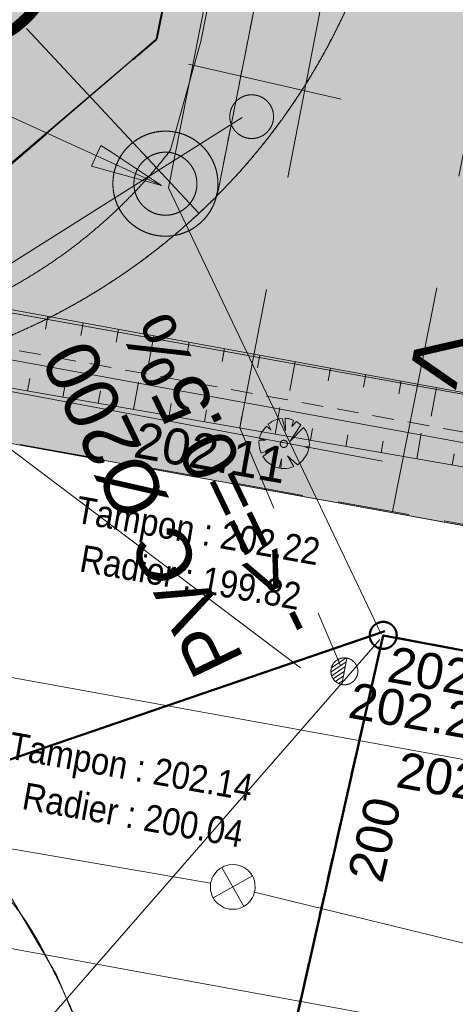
# Model space of a CAD drawing. Header units: millimetres. Extents: x -446952 to 537903, y -185749 to 168493.
# Tile 18 of 155: x -133461 to -121331, y -96599 to -69176. Entities that reach past the tile are written whole.
import ezdxf
from ezdxf.xclip import XClip

# ---------------------------------------------------------------- set-up
doc = ezdxf.new("R2010")
doc.units = ezdxf.units.MM
doc.header["$MEASUREMENT"] = 0
doc.header["$XCLIPFRAME"] = 0
for name, pattern in [('AXES', [101600, 63500, -12700, 12700, -12700]), ('CACHE2', [9525, 6350, -3175]), ('CHEMIN', [3000, 2000, -1000]), ('FOSSE', [1000, 600, -400]), ('Grille', [800, 400, -400]), ('Wipeout_Contour', [1000, 0, -1000])]:
    doc.linetypes.add(name, pattern=pattern)
for name, color, linetype in [('02 AF-17-0322 ZAE POMME- CHANTIER-2018-09-26_2_-1-PAP-SURFACES-VOIRIE', 7, 'Continuous'), ('02 AF-17-0322 ZAE POMME- CHANTIER-2018-09-26_2_01-PAP- BORDURE AGGLOS', 7, 'Continuous'), ('02 AF-17-0322 ZAE POMME- CHANTIER-2018-09-26_2_01-PAP- BORDURE CAN CS1 ET PANNEAU SIGNAL', 7, 'Continuous'), ('02 AF-17-0322 ZAE POMME- CHANTIER-2018-09-26_2_01-PAP- BORDURE P1', 7, 'Continuous'), ('02 AF-17-0322 ZAE POMME- CHANTIER-2018-09-26_2_01-PAP- REVET EV', 7, 'Continuous'), ('02 AF-17-0322 ZAE POMME- CHANTIER-2018-09-26_2_01-PAP- REVET MACROLOT', 7, 'Continuous'), ('02 AF-17-0322 ZAE POMME- CHANTIER-2018-09-26_2_01-PAP- REVET TROTTOIR', 7, 'Continuous'), ('02 AF-17-0322 ZAE POMME- CHANTIER-2018-09-26_2_01-PAP- REVET VOIE', 7, 'Continuous'), ('02 AF-17-0322 ZAE POMME- CHANTIER-2018-09-26_2_01-PAP-COTATION', 7, 'Continuous'), ('02 AF-17-0322 ZAE POMME- CHANTIER-2018-09-26_2_01-PAP-FILAIRE VOIE', 7, 'Continuous'), ('02 AF-17-0322 ZAE POMME- CHANTIER-2018-09-26_2_01-PAP-MARQUAGE AU SOL', 7, 'Continuous'), ('02 AF-17-0322 ZAE POMME- CHANTIER-2018-09-26_2_02-PAP-EP PROJET', 7, 'Continuous'), ('02 AF-17-0322 ZAE POMME- CHANTIER-2018-09-26_2_02-PAP-EP TEXTE POUR 2000°', 7, 'Continuous'), ('02 AF-17-0322 ZAE POMME- CHANTIER-2018-09-26_2_03-PAP-EU PROJET CANA', 7, 'Continuous'), ('02 AF-17-0322 ZAE POMME- CHANTIER-2018-09-26_2_03-PAP-EU TEXTE POUR 2000°', 7, 'Continuous'), ('02 AF-17-0322 ZAE POMME- CHANTIER-2018-09-26_2_06-PAP AEP PROJET', 7, 'Continuous'), ('02 AF-17-0322 ZAE POMME- CHANTIER-2018-09-26_2_08-PAP RESEAU TELEPHONE PROJET', 7, 'Continuous'), ('02 AF-17-0322 ZAE POMME- CHANTIER-2018-09-26_2_2D - Dessins placés - Géomètre.2D', 7, 'Continuous'), ('02 AF-17-0322 ZAE POMME- CHANTIER-2018-09-26_2_Defpoints', 7, 'Continuous'), ('02 AF-17-0322 ZAE POMME- CHANTIER-2018-09-26_2_PARC_SUPEFICIES', 7, 'Continuous'), ('02 AF-17-0322 ZAE POMME- CHANTIER-2018-09-26_2_X-PTS TOPO-TEXTE TOPOALT', 7, 'Continuous'), ('02 AF-17-0322 ZAE POMME- CHANTIER-2018-09-26_2_X-PTS TOPO-TOPOPOINT', 7, 'Continuous'), ('02 AF-17-0322 ZAE POMME- CHANTIER-2018-09-26_2_Y - FDP TOPO-LIMITES_ 09119', 7, 'Continuous'), ('02 AF-17-0322 ZAE POMME- CHANTIER-2018-09-26_2_Y - FDP TOPO-LIMITES_97191', 7, 'Continuous'), ('02 AF-17-0322 ZAE POMME- CHANTIER-2018-09-26_2_Y-FDP TOPO-TOP_AXE_FOSSE', 7, 'Continuous'), ('02 AF-17-0322 ZAE POMME- CHANTIER-2018-09-26_2_Y-FDP TOPO-TOP_BARBULE', 7, 'Continuous'), ('02 AF-17-0322 ZAE POMME- CHANTIER-2018-09-26_2_Y-FDP TOPO-TOP_BORDURE_CC2', 7, 'Continuous'), ('02 AF-17-0322 ZAE POMME- CHANTIER-2018-09-26_2_Y-FDP TOPO-TOP_TALUS', 7, 'Continuous'), ('02 AF-17-0322 ZAE POMME- CHANTIER-2018-09-26_2_Y-FDP TOPO-TOP_VEGETATION_symb', 7, 'Continuous'), ('02 AF-17-0322 ZAE POMME- CHANTIER-2018-09-26_2_Y-FDP TOPO-TOP_VOIRIE', 7, 'Continuous'), ('02 AF-17-0322 ZAE POMME- CHANTIER-2018-09-26_2_Y-RESEAU EXISTANT FDP-TOP_AEP_SYMB', 7, 'Continuous'), ('02 AF-17-0322 ZAE POMME- CHANTIER-2018-09-26_2_Y-RESEAU EXISTANT FDP-TOP_PLUV_ RESEAU', 7, 'Continuous'), ('02 AF-17-0322 ZAE POMME- CHANTIER-2018-09-26_2_Y-RESEAU EXISTANT FDP-TOP_PLUVIAL_symb', 7, 'Continuous'), ('02 AF-17-0322 ZAE POMME- CHANTIER-2018-09-26_2_Y-RESEAU EXISTANT FDP-TOP_PLUVIAL_TEXTE', 7, 'Continuous'), ('02 AF-17-0322 ZAE POMME- CHANTIER-2018-09-26_2_Y-RESEAU EXISTANT FDP-TOP_VANNE_RESEAU', 7, 'Continuous'), ('02 AF-17-0322 ZAE POMME- CHANTIER-2018-09-26_2_Y-RESEAU EXISTANT FDP-TOP_VANNE_SYMB', 7, 'Continuous'), ('02 AF-17-0322 ZAE POMME- CHANTIER-2018-09-26_2_Y-RESEAU EXISTANT FDP-TOP_VANNE_TEXTE', 7, 'Continuous'), ('2D - Dessins placés - Géomètre.2D', 7, 'Continuous')]:
    doc.layers.add(name, color=color, linetype=linetype)
doc.styles.add('STYLE_GENERE_1', font='txt')
doc.styles.add('STYLE_GENERE_4', font='txt')
doc.linetypes.add('EAUX_USÉES', pattern='A,0,[1,-3. Plan gÃ©omÃ¨tre1.Shx,S=317.460317,R=0,X=0,Y=0],-47000,0', length=47000)

# ---------------------------------------------------------------- blocks, each defined once
blk = doc.blocks.new('Dessin_1_2', base_point=(-56559339, -2771872408))
at = {"color": 254, "linetype": 'Wipeout_Contour', "lineweight": 0, "ltscale": 2094265.569888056}
blk.add_wipeout([(-446952, -185749), (537903, -185749), (537903, 168493), (-446952, 168064)], dxfattribs=at).dxf.layer = '02 AF-17-0322 ZAE POMME- CHANTIER-2018-09-26_2_2D - Dessins placés - Géomètre.2D'
at = {"layer": '02 AF-17-0322 ZAE POMME- CHANTIER-2018-09-26_2_01-PAP- BORDURE CAN CS1 ET PANNEAU SIGNAL', "linetype": 'Continuous', "lineweight": 0, "true_color": 0x000000}
blk.add_hatch(color=18, dxfattribs=at).paths.add_polyline_path([(-126499, -71531, 1), (-127503, -72222, 1)])
at = {"layer": '02 AF-17-0322 ZAE POMME- CHANTIER-2018-09-26_2_01-PAP- REVET EV', "linetype": 'Continuous', "lineweight": 15, "true_color": 0xa2a233}
blk.add_hatch(color=55, dxfattribs=at).paths.add_polyline_path([(-103425, 49922), (-127964, -74078, 0.147477), (-123090, -64900), (-100482, 49339, -0.30098), (-73306, 76804, 0.901349), (-73408, 77794), (-75679, 77797, 0.141216), (-86326, 74744, 0.20678)])
at = {"layer": '02 AF-17-0322 ZAE POMME- CHANTIER-2018-09-26_2_01-PAP- REVET MACROLOT', "linetype": 'Continuous', "lineweight": 25}
blk.add_hatch(color=171, dxfattribs=at).paths.add_polyline_path([(-193121, -19823), (-198471, -48913), (-186383, -67856), (-140788, -76062), (-137742, -76611), (-129650, -69718), (-122540, -33790)])
at = {"layer": '02 AF-17-0322 ZAE POMME- CHANTIER-2018-09-26_2_01-PAP- REVET TROTTOIR', "linetype": 'Continuous', "lineweight": 15}
blk.add_hatch(color=134, dxfattribs=at).paths.add_polyline_path([(-146048, -78734), (-143986, -79111), (-143938, -79120, 0.246824), (-127964, -74078), (-103425, 49922, -0.20678), (-86326, 74744, -0.141216), (-75679, 77797), (-73408, 77794, -0.901349), (-73306, 76804, -0.058037), (-65241, 77533), (-63242, 77481), (-63170, 80280), (-75675, 80297, 0.141216), (-87654, 76863, 0.20678), (-105877, 50407), (-129650, -69718), (-137596, -76536, -0.104384), (-143536, -76652), (-145599, -76275)])
at = {"layer": '02 AF-17-0322 ZAE POMME- CHANTIER-2018-09-26_2_01-PAP- REVET VOIE', "linetype": 'Continuous', "lineweight": 15, "true_color": 0xe8e8e8}
blk.add_hatch(color=254, dxfattribs=at).paths.add_polyline_path([(-127964, -74078, -0.246824), (-143938, -79120), (-101676, -86792, -0.418387), (-116091, -65592), (-93615, 47980, -0.343506), (-67600, 70507, -0.019452), (-65423, 70535), (-42054, 69930, 0.060082), (-27750, 71280), (38284, 85642, 0.04246), (48004, 88638), (65740, 95802, -0.079278), (72804, 97424), (250300, 109412, 0.02499), (257294, 110237), (294497, 116522, -0.504374), (321675, 89094), (299201, -56028), (285971, -134819, -0.40927), (265363, -149699), (307127, -157458, -0.40792), (292737, -136794), (306112, -57143), (328592, 88023, 0.50605), (293331, 123425), (256128, 117139, -0.02499), (249828, 116396), (72332, 104408, 0.079278), (63118, 102292), (45383, 95129, -0.04246), (36796, 92482), (-29238, 78120, -0.060082), (-41873, 76928), (-65241, 77533, 0.058037), (-73306, 76804, 0.30098), (-100482, 49339), (-123090, -64900, -0.147477)])
at = {"layer": '02 AF-17-0322 ZAE POMME- CHANTIER-2018-09-26_2_03-PAP-EU PROJET CANA', "linetype": 'Continuous', "lineweight": 15}
blk.add_hatch(color=7, dxfattribs=at).paths.add_polyline_path([(-130608, -74573, 1), (-128198, -72915, 1)])
at = {"layer": '02 AF-17-0322 ZAE POMME- CHANTIER-2018-09-26_2_-1-PAP-SURFACES-VOIRIE', "color": 7, "linetype": 'Continuous', "lineweight": 15, "flags": 128}
blk.add_lwpolyline([(-100482, 49339), (-123090, -64900, -0.147477), (-127964, -74078, -0.246824), (-143938, -79120), (-101676, -86792, -0.418387), (-116091, -65592), (-111232, -41039)], format="xyb", dxfattribs=at)
at = {"layer": '02 AF-17-0322 ZAE POMME- CHANTIER-2018-09-26_2_01-PAP- BORDURE AGGLOS', "color": 134, "linetype": 'CACHE2', "lineweight": 40, "flags": 128}
blk.add_lwpolyline([(-100849, 75812), (-129650, -69718), (-137596, -76536, -0.104384), (-143536, -76652), (-145599, -76275)], format="xyb", dxfattribs=at)
at = {"layer": '02 AF-17-0322 ZAE POMME- CHANTIER-2018-09-26_2_01-PAP- BORDURE CAN CS1 ET PANNEAU SIGNAL', "color": 161, "linetype": 'AXES', "lineweight": 15, "true_color": 0x40a5ff, "flags": 128}
blk.add_lwpolyline([(328592, 88023, 0.511687), (292793, 123334), (256128, 117139, -0.02499), (249828, 116396), (235959, 115459), (225780, 117778), (189862, 115352), (180087, 111685), (144168, 109260), (133989, 111579), (98071, 109153), (88296, 105486), (72332, 104408, 0.079278), (63118, 102292), (45383, 95129, -0.04246), (36796, 92482), (-29238, 78120, -0.060082), (-41873, 76928), (-65241, 77533, 0.365399), (-100482, 49339), (-123090, -64900, -0.409989), (-143986, -79111), (-146048, -78734)], format="xyb", dxfattribs=at)
at = {"layer": '02 AF-17-0322 ZAE POMME- CHANTIER-2018-09-26_2_01-PAP- BORDURE CAN CS1 ET PANNEAU SIGNAL', "color": 7, "linetype": 'Continuous', "lineweight": 15, "flags": 128}
for points in [[(-128764, -70414), (-124510, -71392)], [(-127268, -71901), (-153431, -88417)]]:
    blk.add_lwpolyline(points, dxfattribs=at)
at = {"layer": '02 AF-17-0322 ZAE POMME- CHANTIER-2018-09-26_2_01-PAP- BORDURE CAN CS1 ET PANNEAU SIGNAL', "color": 7, "linetype": 'Continuous', "lineweight": 15}
blk.add_circle((-127001, -71877), 609, dxfattribs=at)
at = {"layer": '02 AF-17-0322 ZAE POMME- CHANTIER-2018-09-26_2_01-PAP- BORDURE P1', "color": 5, "linetype": 'Grille', "lineweight": 15, "flags": 128}
blk.add_lwpolyline([(-73306, 76804, 0.901349), (-73408, 77794), (-75678, 77797, 0.141217), (-86326, 74744, 0.20678), (-103425, 49922), (-127964, -74078)], format="xyb", dxfattribs=at)
at = {"layer": '02 AF-17-0322 ZAE POMME- CHANTIER-2018-09-26_2_01-PAP-COTATION', "color": 161, "linetype": 'Continuous', "lineweight": 15, "true_color": 0x40a5ff}
blk.add_line((-133268, -69425), (-128471, -74569), dxfattribs=at)
at = {"layer": '02 AF-17-0322 ZAE POMME- CHANTIER-2018-09-26_2_01-PAP-FILAIRE VOIE', "color": 7, "linetype": 'Continuous', "lineweight": 15}
blk.add_line((-143986, -79111), (-101676, -86792), dxfattribs=at)
at = {"layer": '02 AF-17-0322 ZAE POMME- CHANTIER-2018-09-26_2_01-PAP-FILAIRE VOIE', "color": 7, "linetype": 'Continuous', "lineweight": 15, "flags": 128}
for points in [[(63118, 102292), (45383, 95129, -0.04246), (36796, 92482), (-29238, 78120, -0.060082), (-41873, 76928), (-65241, 77533, 0.365399), (-100482, 49339), (-123090, -64900, -0.409989), (-143986, -79111), (-146048, -78734)], [(-75675, 80297, 0.141216), (-87654, 76863, 0.20678), (-105877, 50407), (-129650, -69718), (-137596, -76536, -0.104384), (-143536, -76652), (-145599, -76275)], [(-75678, 77797, 0.141217), (-86326, 74744, 0.20678), (-103425, 49922), (-127964, -74078)]]:
    blk.add_lwpolyline(points, format="xyb", dxfattribs=at)
at = {"layer": '02 AF-17-0322 ZAE POMME- CHANTIER-2018-09-26_2_01-PAP-MARQUAGE AU SOL', "color": 254, "linetype": 'CACHE2', "lineweight": 15, "true_color": 0xe8e8e8, "flags": 128}
blk.add_lwpolyline([(-123079, -82876), (-97048, 48660, -0.365399), (-65332, 74034), (-41964, 73429, 0.060082), (-28494, 74700), (37540, 89062, 0.04246), (46694, 91883), (64429, 99047, -0.079278), (72568, 100916), (250064, 112904, 0.02499), (256711, 113688), (293376, 119883, -0.511687), (325134, 88558), (302657, -56586), (286366, -153601)], format="xyb", dxfattribs=at)
at = {"layer": '02 AF-17-0322 ZAE POMME- CHANTIER-2018-09-26_2_01-PAP-MARQUAGE AU SOL', "color": 254, "linetype": 'Continuous', "lineweight": 15, "true_color": 0xe8e8e8, "flags": 128}
blk.add_lwpolyline([(-135058, -79285), (-123363, -81469)], dxfattribs=at)
at = {"layer": '02 AF-17-0322 ZAE POMME- CHANTIER-2018-09-26_2_02-PAP-EP PROJET', "color": 30, "linetype": 'AXES', "lineweight": 15, "true_color": 0xff6600, "flags": 128}
blk.add_lwpolyline([(-148314, -75971), (-100131, -84808)], dxfattribs=at)
at = {"layer": '02 AF-17-0322 ZAE POMME- CHANTIER-2018-09-26_2_03-PAP-EU PROJET CANA', "color": 7, "linetype": 'Continuous', "lineweight": 15, "flags": 128}
blk.add_lwpolyline([(-123398, -86292), (-129322, -73862), (-104860, 49769)], dxfattribs=at)
for points in [[(-130608, -74573, 1), (-128198, -72915, 1)], [(-128680, -73247, -1), (-130126, -74242, -1)]]:
    blk.add_lwpolyline(points, format="xyb", close=True, dxfattribs=at)
at = {"layer": '02 AF-17-0322 ZAE POMME- CHANTIER-2018-09-26_2_03-PAP-EU PROJET CANA', "color": 7, "linetype": 'Continuous', "lineweight": 15}
for radius in [1462, 877]:
    blk.add_circle((-129403, -73744), radius, dxfattribs=at)
at = {"layer": '02 AF-17-0322 ZAE POMME- CHANTIER-2018-09-26_2_03-PAP-EU TEXTE POUR 2000°', "color": 7, "linetype": 'Continuous', "lineweight": 15}
for p, q in [((-147515, -65553), (-129514, -73797)), ((-131465, -73252), (-131201, -72676)), ((-131201, -72676), (-130909, -72870)), ((-130909, -72870), (-129514, -73797)), ((-131465, -73252), (-129514, -73797))]:
    blk.add_line(p, q, dxfattribs=at)
at = {"layer": '02 AF-17-0322 ZAE POMME- CHANTIER-2018-09-26_2_03-PAP-EU TEXTE POUR 2000°', "color": 7, "linetype": 'Continuous', "lineweight": 15, "flags": 128}
blk.add_lwpolyline([(-147402, -113931), (-123432, -86441)], dxfattribs=at)
at = {"layer": '02 AF-17-0322 ZAE POMME- CHANTIER-2018-09-26_2_06-PAP AEP PROJET', "color": 161, "linetype": 'CACHE2', "lineweight": 15, "true_color": 0x40a5ff, "flags": 128}
blk.add_lwpolyline([(330253, 90922), (320236, 92771), (318312, 101170), (312703, 108940), (298729, 115294), (256953, 108387), (169622, 102543), (72095, 95129), (40029, 83508), (-34422, 68417), (-90568, 70496), (-99967, 57633), (-109711, 12429), (-118818, -36197), (-127333, -80547), (-124531, -87162)], dxfattribs=at)
at = {"layer": '02 AF-17-0322 ZAE POMME- CHANTIER-2018-09-26_2_06-PAP AEP PROJET', "color": 161, "linetype": 'Continuous', "lineweight": 15, "true_color": 0x40a5ff, "flags": 128}
blk.add_lwpolyline([(-125645, -87230), (-136976, -78684)], dxfattribs=at)
at = {"layer": '02 AF-17-0322 ZAE POMME- CHANTIER-2018-09-26_2_08-PAP RESEAU TELEPHONE PROJET', "color": 2, "linetype": 'AXES', "lineweight": 15, "true_color": 0xfff91e, "flags": 128}
blk.add_lwpolyline([(-128413, -69786), (-110020, 23846)], dxfattribs=at)
blk.add_lwpolyline([(-145048, -86649), (-143405, -78139, 0.285838), (-129259, -72804), (-128413, -69786)], format="xyb", dxfattribs=at)
at = {"layer": '02 AF-17-0322 ZAE POMME- CHANTIER-2018-09-26_2_Defpoints', "color": 161, "linetype": 'Continuous', "lineweight": 15, "true_color": 0x40a5ff}
blk.add_line((-128471, -74569), (-128471, -74569), dxfattribs=at)
at = {"layer": '02 AF-17-0322 ZAE POMME- CHANTIER-2018-09-26_2_PARC_SUPEFICIES', "color": 7, "linetype": 'Continuous', "lineweight": 15, "flags": 128}
blk.add_lwpolyline([(-193121, -19823), (-122540, -33790), (-129650, -69718), (-137742, -76611), (-140788, -76062), (-186383, -67856), (-198471, -48913)], close=True, dxfattribs=at)
at = {"layer": '02 AF-17-0322 ZAE POMME- CHANTIER-2018-09-26_2_X-PTS TOPO-TOPOPOINT', "color": 14, "linetype": 'Continuous', "lineweight": 15, "true_color": 0xa80f02}
for p, q in [((-126106, -80990), (-126106, -80990)), ((-121439, -83171), (-121439, -83171)), ((-123339, -86323), (-123339, -86323)), ((-124420, -87325), (-124420, -87325)), ((-123089, -89260), (-123089, -89260))]:
    blk.add_line(p, q, dxfattribs=at)
at = {"layer": '02 AF-17-0322 ZAE POMME- CHANTIER-2018-09-26_2_Y - FDP TOPO-LIMITES_ 09119', "color": 14, "linetype": 'Continuous', "lineweight": 15, "true_color": 0xa80f02, "flags": 128}
for points in [[(-184937, 25913), (-198752, -49411), (-185522, -68004), (-16854, -98388), (-2624, 0)], [(-16854, -98388), (-26579, -96636), (-185522, -68004), (-198752, -49411), (-184937, 25913), (-2624, 0)]]:
    blk.add_lwpolyline(points, close=True, dxfattribs=at)
at = {"layer": '02 AF-17-0322 ZAE POMME- CHANTIER-2018-09-26_2_Y - FDP TOPO-LIMITES_97191', "color": 14, "linetype": 'Continuous', "lineweight": 15, "true_color": 0xa80f02, "flags": 128}
blk.add_lwpolyline([(-211763, -92320), (-209699, -81552), (-201714, -75149), (41070, -119219), (39620, -126736), (-39122, -112338), (-110098, -99361), (-139703, -93948), (-192183, -84352), (-198941, -83117)], close=True, dxfattribs=at)
at = {"layer": '02 AF-17-0322 ZAE POMME- CHANTIER-2018-09-26_2_Y-FDP TOPO-TOP_AXE_FOSSE', "color": 14, "linetype": 'FOSSE', "lineweight": 15, "true_color": 0xa80f02, "flags": 128}
blk.add_lwpolyline([(-3962, -101746), (-26910, -97519), (-50001, -93406), (-72655, -89428), (-96481, -85240), (-120993, -80684), (-145662, -76158), (-168793, -71964), (-184888, -69193)], dxfattribs=at)
at = {"layer": '02 AF-17-0322 ZAE POMME- CHANTIER-2018-09-26_2_Y-FDP TOPO-TOP_BARBULE', "color": 14, "linetype": 'Continuous', "lineweight": 15, "true_color": 0xa80f02}
for p, q in [((-132678, -77436), (-132743, -77792)), ((-131694, -77617), (-131759, -77973)), ((-130710, -77797), (-130776, -78153)), ((-129727, -77977), (-129874, -78779)), ((-128743, -78157), (-128808, -78513)), ((-127759, -78337), (-127825, -78694)), ((-126776, -78517), (-126841, -78874)), ((-125792, -78698), (-125939, -79500)), ((-124809, -78878), (-124874, -79235)), ((-133244, -79517), (-133183, -79168)), ((-123825, -79058), (-123890, -79415)), ((-122841, -79238), (-122907, -79595)), ((-132259, -79689), (-132198, -79343)), ((-131273, -79861), (-131214, -79517)), ((-130288, -80032), (-130155, -79267)), ((-121858, -79418), (-122005, -80222)), ((-129303, -80204), (-129244, -79866)), ((-128318, -80375), (-128260, -80041)), ((-126348, -80719), (-126219, -79980)), ((-127333, -80547), (-127275, -80216)), ((-125362, -80890), (-125306, -80565)), ((-124377, -81062), (-124321, -80739)), ((-122407, -81405), (-122283, -80693)), ((-123392, -81233), (-123336, -80914)), ((-121422, -81576), (-121367, -81263))]:
    blk.add_line(p, q, dxfattribs=at)
at = {"layer": '02 AF-17-0322 ZAE POMME- CHANTIER-2018-09-26_2_Y-FDP TOPO-TOP_BORDURE_CC2', "color": 14, "linetype": 'Continuous', "lineweight": 15, "true_color": 0xa80f02, "flags": 128}
blk.add_lwpolyline([(-131511, -97962, 0.030853), (-132866, -94995, 0.055423), (-133894, -93494, 0.018775), (-136655, -90526, 0.025009), (-138914, -88486, 0.036609), (-140210, -87579, 0.039854), (-141514, -86936), (-143430, -86174), (-145222, -85588)], format="xyb", dxfattribs=at)
at = {"layer": '02 AF-17-0322 ZAE POMME- CHANTIER-2018-09-26_2_Y-FDP TOPO-TOP_TALUS', "color": 14, "linetype": 'Continuous', "lineweight": 15, "true_color": 0xa80f02, "flags": 128}
for points in [[(-3789, -100864), (-26579, -96636), (-49714, -92404), (-72547, -88369), (-96200, -84117), (-120654, -79639), (-145323, -75121), (-168569, -70910), (-185522, -68004)], [(-4342, -102864), (-27097, -98720), (-50326, -94549), (-72993, -90535), (-96743, -86306), (-121283, -81601), (-146001, -77296), (-168916, -73098), (-186149, -70019)]]:
    blk.add_lwpolyline(points, dxfattribs=at)
at = {"layer": '02 AF-17-0322 ZAE POMME- CHANTIER-2018-09-26_2_Y-FDP TOPO-TOP_VEGETATION_symb', "color": 14, "linetype": 'Continuous', "lineweight": 15, "true_color": 0xa80f02}
for p, q in [((-126365, -80334), (-126437, -80367)), ((-126225, -80291), (-126365, -80334)), ((-126157, -80281), (-126225, -80291)), ((-126060, -80629), (-126157, -80281)), ((-126002, -80284), (-126067, -80273)), ((-126067, -80273), (-126060, -80629)), ((-125980, -80288), (-126002, -80284)), ((-125959, -80292), (-125980, -80288)), ((-125980, -80288), (-125980, -80288)), ((-125937, -80295), (-125959, -80292)), ((-125833, -80335), (-125937, -80295)), ((-125884, -80504), (-125833, -80335)), ((-126592, -80496), (-126704, -80632)), ((-126455, -80607), (-126592, -80496)), ((-126462, -80384), (-126538, -80438)), ((-126538, -80438), (-126455, -80607)), ((-126437, -80367), (-126462, -80384)), ((-125931, -80917), (-125632, -80457)), ((-125556, -80537), (-125931, -80917)), ((-125750, -80371), (-125884, -80504)), ((-125632, -80457), (-125750, -80371)), ((-125502, -80612), (-125556, -80537)), ((-125485, -80637), (-125502, -80612)), ((-126790, -80884), (-126794, -80906)), ((-126614, -80891), (-126790, -80884)), ((-126779, -80819), (-126783, -80841)), ((-126783, -80841), (-126614, -80891)), ((-126776, -80798), (-126779, -80819)), ((-126736, -80693), (-126776, -80798)), ((-126704, -80632), (-126736, -80693)), ((-125452, -80709), (-125485, -80637)), ((-125409, -80850), (-125452, -80709)), ((-125399, -80918), (-125409, -80850)), ((-126794, -80906), (-126798, -80927)), ((-126798, -80927), (-126794, -81039)), ((-126794, -81039), (-126783, -81107)), ((-126783, -81107), (-126740, -81247)), ((-126740, -81247), (-126312, -81075)), ((-126312, -81075), (-126690, -81344)), ((-125514, -81076), (-125402, -81073)), ((-125410, -81116), (-125514, -81076)), ((-125457, -81263), (-125417, -81159)), ((-125417, -81159), (-125413, -81137)), ((-125413, -81137), (-125410, -81116)), ((-125402, -81073), (-125399, -81051)), ((-125395, -81029), (-125399, -80918)), ((-125399, -81051), (-125395, -81029)), ((-126690, -81344), (-126636, -81420)), ((-126636, -81420), (-126618, -81445)), ((-126234, -81665), (-126169, -81410)), ((-126169, -81410), (-126191, -81672)), ((-126000, -81327), (-125730, -81572)), ((-125827, -81622), (-126000, -81327)), ((-125629, -81500), (-125575, -81443)), ((-125575, -81443), (-125489, -81324)), ((-125489, -81324), (-125457, -81263)), ((-126618, -81445), (-126561, -81499)), ((-126561, -81499), (-126442, -81586)), ((-126442, -81586), (-126381, -81618)), ((-126381, -81618), (-126277, -81658)), ((-126277, -81658), (-126255, -81661)), ((-126255, -81661), (-126234, -81665)), ((-126191, -81672), (-126169, -81676)), ((-126169, -81676), (-126147, -81679)), ((-126147, -81679), (-126036, -81676)), ((-126036, -81676), (-125968, -81665)), ((-125968, -81665), (-125827, -81622)), ((-125730, -81572), (-125655, -81518)), ((-125655, -81518), (-125629, -81500))]:
    blk.add_line(p, q, dxfattribs=at)
blk.add_circle((-126106, -80990), 100, dxfattribs=at)
at = {"layer": '02 AF-17-0322 ZAE POMME- CHANTIER-2018-09-26_2_Y-FDP TOPO-TOP_VOIRIE', "color": 14, "linetype": 'CHEMIN', "lineweight": 15, "true_color": 0xa80f02, "flags": 128}
blk.add_lwpolyline([(-4605, -104649), (-27656, -100282), (-50605, -96083), (-73371, -91986), (-96884, -87669), (-121441, -83172), (-146048, -78734), (-169031, -74530), (-190445, -70658), (-195855, -69322), (-196839, -68997, -0.074747), (-200744, -67025, -0.095988), (-203105, -64553, -0.03892), (-205112, -60821, -0.039418), (-206494, -56872, -0.058044), (-206869, -54248, -0.0417), (-206658, -50570), (-201926, -25680), (-197177, -1562), (-196079, 4188)], format="xyb", dxfattribs=at)
at = {"layer": '02 AF-17-0322 ZAE POMME- CHANTIER-2018-09-26_2_Y-FDP TOPO-TOP_VOIRIE', "color": 14, "linetype": 'Continuous', "lineweight": 15, "true_color": 0xa80f02, "flags": 128}
blk.add_lwpolyline([(-143683, -174109), (-130717, -108591), (-130377, -105987), (-130382, -103360), (-130731, -100757), (-131417, -98222), (-132430, -95799), (-133752, -93529), (-135360, -91452), (-137226, -89604), (-139318, -88016), (-141601, -86717), (-144034, -85727), (-146575, -85065)], dxfattribs=at)
at = {"layer": '02 AF-17-0322 ZAE POMME- CHANTIER-2018-09-26_2_Y-RESEAU EXISTANT FDP-TOP_AEP_SYMB', "color": 255, "linetype": 'Continuous', "lineweight": 15, "flags": 128}
blk.add_lwpolyline([(-124731, -87535, -1.000317), (-124110, -87115, -1.000317)], format="xyb", close=True, dxfattribs=at)
for points in [[(-124795, -87352), (-124370, -87065)], [(-124373, -86953), (-124783, -87231)], [(-124395, -87195), (-124774, -87451)], [(-124491, -87693), (-124349, -86957)], [(-124731, -87535), (-124420, -87325)], [(-124446, -87455), (-124668, -87606)], [(-124584, -87662), (-124470, -87585)]]:
    blk.add_lwpolyline(points, dxfattribs=at)
at = {"layer": '02 AF-17-0322 ZAE POMME- CHANTIER-2018-09-26_2_Y-RESEAU EXISTANT FDP-TOP_PLUV_ RESEAU', "color": 122, "linetype": 'Continuous', "lineweight": 15, "true_color": 0x00d59f, "flags": 128}
for points in [[(-128144, -93224), (-143449, -90585)], [(-126924, -93477), (-105893, -98605)]]:
    blk.add_lwpolyline(points, dxfattribs=at)
at = {"layer": '02 AF-17-0322 ZAE POMME- CHANTIER-2018-09-26_2_Y-RESEAU EXISTANT FDP-TOP_PLUVIAL_symb', "color": 122, "linetype": 'Continuous', "lineweight": 15, "true_color": 0x00d59f}
blk.add_line((-128073, -93635), (-126982, -93025), dxfattribs=at)
at = {"layer": '02 AF-17-0322 ZAE POMME- CHANTIER-2018-09-26_2_Y-RESEAU EXISTANT FDP-TOP_PLUVIAL_symb', "color": 122, "linetype": 'Continuous', "lineweight": 15, "true_color": 0x00d59f, "flags": 128}
blk.add_lwpolyline([(-127833, -92785), (-127223, -93875), (-127206, -93866), (-127189, -93856), (-127172, -93847), (-127096, -93782), (-127054, -93736), (-126981, -93628), (-126949, -93565), (-126941, -93539), (-126919, -93459), (-126911, -93433), (-126906, -93362), (-126912, -93231), (-126923, -93171), (-126954, -93076), (-126963, -93059), (-126973, -93042), (-126982, -93025), (-126992, -93008), (-127002, -92991), (-127011, -92974), (-127076, -92898), (-127121, -92856), (-127230, -92783), (-127292, -92751), (-127319, -92743), (-127399, -92721), (-127425, -92713), (-127496, -92708), (-127626, -92714), (-127687, -92725), (-127782, -92756), (-127799, -92766), (-127816, -92775), (-127833, -92785), (-127850, -92794), (-127867, -92804), (-127884, -92813), (-127960, -92878), (-128001, -92924), (-128075, -93032), (-128107, -93095), (-128115, -93121), (-128137, -93201), (-128145, -93228), (-128150, -93298), (-128144, -93429), (-128133, -93489), (-128102, -93584), (-128092, -93601), (-128083, -93618), (-128073, -93635), (-128064, -93652), (-128054, -93669), (-128045, -93686), (-127980, -93762), (-127934, -93804), (-127826, -93877), (-127763, -93909), (-127737, -93917), (-127657, -93939), (-127630, -93947), (-127560, -93952), (-127429, -93946), (-127369, -93935), (-127274, -93904), (-127257, -93895), (-127240, -93885), (-127223, -93875)], dxfattribs=at)
at = {"layer": '02 AF-17-0322 ZAE POMME- CHANTIER-2018-09-26_2_Y-RESEAU EXISTANT FDP-TOP_VANNE_RESEAU', "color": 124, "linetype": 'FOSSE', "lineweight": 50, "flags": 128}
for points in [[(-122972, -86393), (-50630, -99902)], [(-123423, -86690), (-126066, -98372)]]:
    blk.add_lwpolyline(points, dxfattribs=at)
at = {"layer": '02 AF-17-0322 ZAE POMME- CHANTIER-2018-09-26_2_Y-RESEAU EXISTANT FDP-TOP_VANNE_SYMB', "color": 124, "linetype": 'Continuous', "lineweight": 50}
blk.add_line((-123339, -86323), (-123339, -86323), dxfattribs=at)
at = {"layer": '02 AF-17-0322 ZAE POMME- CHANTIER-2018-09-26_2_Y-RESEAU EXISTANT FDP-TOP_VANNE_SYMB', "color": 124, "linetype": 'Continuous', "lineweight": 50, "flags": 128}
blk.add_lwpolyline([(-123294, -86210), (-151760, -95952)], dxfattribs=at)
at = {"layer": '02 AF-17-0322 ZAE POMME- CHANTIER-2018-09-26_2_Y-RESEAU EXISTANT FDP-TOP_VANNE_SYMB', "color": 124, "linetype": 'EAUX_USÉES', "lineweight": 50, "flags": 128}
blk.add_lwpolyline([(-126064, -98371), (-123339, -86323), (-50263, -99984), (25936, -114116), (43157, -115689), (39602, -134480)], dxfattribs=at)
at = {"layer": '02 AF-17-0322 ZAE POMME- CHANTIER-2018-09-26_2_Y-RESEAU EXISTANT FDP-TOP_VANNE_SYMB', "color": 124, "linetype": 'Continuous', "lineweight": 50}
blk.add_circle((-123339, -86323), 375, dxfattribs=at)
at = {"layer": '02 AF-17-0322 ZAE POMME- CHANTIER-2018-09-26_2_01-PAP-COTATION', "color": 161, "linetype": 'Continuous', "lineweight": 15, "true_color": 0x40a5ff, "insert": (-136542, -65788), "char_height": 2250, "attachment_point": 5, "rotation": 313.003, "style": 'STYLE_GENERE_1'}
blk.add_mtext('\\A1;{\\pqc;\\fTimes New Roman|b0|i0|c0|p22;R18.00}', dxfattribs=at)
at = {"layer": '02 AF-17-0322 ZAE POMME- CHANTIER-2018-09-26_2_02-PAP-EP TEXTE POUR 2000°', "color": 30, "linetype": 'Continuous', "lineweight": 15, "true_color": 0xff6600, "insert": (-122447, -77465), "char_height": 2000, "attachment_point": 1, "rotation": 349.2051, "style": 'STYLE_GENERE_4'}
blk.add_mtext('\\A1;{\\pql;\\fArial|b0|i0|c0|p38;<==Ø400 }', dxfattribs=at)
at = {"layer": '02 AF-17-0322 ZAE POMME- CHANTIER-2018-09-26_2_03-PAP-EU TEXTE POUR 2000°', "color": 7, "linetype": 'Continuous', "lineweight": 15, "insert": (-128544, -87639), "char_height": 1500, "attachment_point": 1, "rotation": 115.7445, "line_spacing_factor": 0.931498, "style": 'STYLE_GENERE_4'}
blk.add_mtext('\\A1;{\\pql;\\fArial|b0|i0|c0|p38;PVC Ø200 \\P\\pql;\\fArial|b0|i0|c0|p38;- <==0.5% }', dxfattribs=at)
at = {"layer": '02 AF-17-0322 ZAE POMME- CHANTIER-2018-09-26_2_X-PTS TOPO-TEXTE TOPOALT', "color": 14, "linetype": 'Continuous', "lineweight": 15, "true_color": 0xa80f02, "char_height": 1000, "attachment_point": 1, "rotation": 349.9517, "style": 'STYLE_GENERE_4'}
for s, insert in [('\\A1;{\\pql;\\fArial|b0|i0|c0|p38;202.11}', (-130153, -80368)), ('\\A1;{\\pql;\\fArial|b0|i0|c0|p38;202.24}', (-123096, -86620)), ('\\A1;{\\pql;\\fArial|b0|i0|c0|p38;202.22}', (-124178, -87622)), ('\\A1;{\\pql;\\fArial|b0|i0|c0|p38;202.20}', (-122846, -89557))]:
    blk.add_mtext(s, dxfattribs=dict(at, insert=insert))
at = {"layer": '02 AF-17-0322 ZAE POMME- CHANTIER-2018-09-26_2_Y-RESEAU EXISTANT FDP-TOP_PLUVIAL_TEXTE', "color": 122, "linetype": 'Continuous', "lineweight": 15, "true_color": 0x00d59f, "char_height": 750, "attachment_point": 7, "rotation": 349.9438, "style": 'STYLE_GENERE_4'}
for s, insert in [('\\A1;{\\W0.866667x;\\pql;\\fArial|b0|i0|c0|p38;Tampon : 202.14}', (-133848, -89970)), ('\\A1;{\\W0.866667x;\\pql;\\fArial|b0|i0|c0|p38;Radier : 200.04}', (-133430, -91163))]:
    blk.add_mtext(s, dxfattribs=dict(at, insert=insert))
at = {"layer": '02 AF-17-0322 ZAE POMME- CHANTIER-2018-09-26_2_Y-RESEAU EXISTANT FDP-TOP_VANNE_TEXTE', "color": 124, "linetype": 'Continuous', "lineweight": 50, "attachment_point": 7, "style": 'STYLE_GENERE_4'}
for s, insert, char_height, rotation in [('\\A1;{\\W0.866667x;\\pql;\\fArial|b0|i0|c0|p38;Tampon : 202.22}', (-131981, -83399), 750, 349.9438), ('\\A1;{\\W0.866667x;\\pql;\\fArial|b0|i0|c0|p38;Radier : 199.82}', (-131827, -84545), 750, 349.9438), ('\\A1;{\\pql;\\fArial|b0|i0|c0|p38;200}', (-123353, -93258), 1000, 76.7188)]:
    blk.add_mtext(s, dxfattribs=dict(at, insert=insert, char_height=char_height, rotation=rotation))

msp = doc.modelspace()

# ---------------------------------------------------------------- block references
at = {"layer": '2D - Dessins placés - Géomètre.2D', "color": 7, "linetype": 'Continuous', "lineweight": 40}
ref = msp.add_blockref('Dessin_1_2', (-56559339, -2771872408), dxfattribs=at)
XClip(ref).set_block_clipping_path([(-446952.2139278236, -185748.9586169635), (537903.0822630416, -185748.9586169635), (537903.0822630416, 168492.6257651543), (-446952.2139278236, 168063.6339895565)])

doc.saveas('drawing.dxf')
